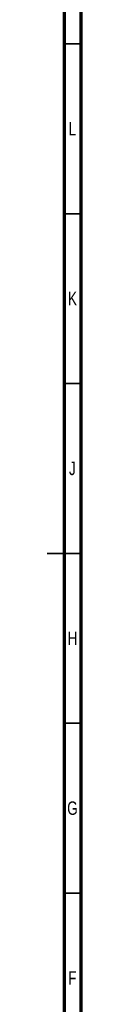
# Model space of a CAD drawing. Header units: millimetres. Extents: x 15 to 1184, y 5 to 836.
# Tile 26 of 27: x 1174 to 1184, y 288 to 578. Entities that reach past the tile are written whole.
import ezdxf

# ---------------------------------------------------------------- set-up
doc = ezdxf.new("R2010")
doc.units = ezdxf.units.MM
doc.styles.add('SLDTEXTSTYLE0', font='TXT', dxfattribs={"width": 0.75})

msp = doc.modelspace()

# ---------------------------------------------------------------- linework, layer by layer
at = {"color": 7, "linetype": 'Continuous', "lineweight": 70}
for p, q in [((1184, 836), (1184, 5)), ((1179, 831), (1179, 10))]:
    msp.add_line(p, q, dxfattribs=at)
at = {"color": 7, "linetype": 'Continuous', "lineweight": 35}
for p, q in [((1179, 570.5), (1184, 570.5)), ((1179, 520.5), (1184, 520.5)), ((1179, 470.5), (1184, 470.5)), ((1184, 420.5), (1174, 420.5)), ((1179, 420.5), (1184, 420.5)), ((1179, 370.5), (1184, 370.5)), ((1179, 320.5), (1184, 320.5))]:
    msp.add_line(p, q, dxfattribs=at)

# ---------------------------------------------------------------- texts
at = {"color": 7, "linetype": 'Continuous', "lineweight": 0, "char_height": 3.969, "attachment_point": 2, "style": 'SLDTEXTSTYLE0'}
for s, insert in [('L', (1181.455, 547.499)), ('K', (1181.489, 497.499)), ('J', (1181.465, 447.499)), ('H', (1181.49, 397.499)), ('G', (1181.487, 347.499)), ('F', (1181.458, 297.499))]:
    msp.add_mtext(s, dxfattribs=dict(at, insert=insert))

doc.saveas('drawing.dxf')
